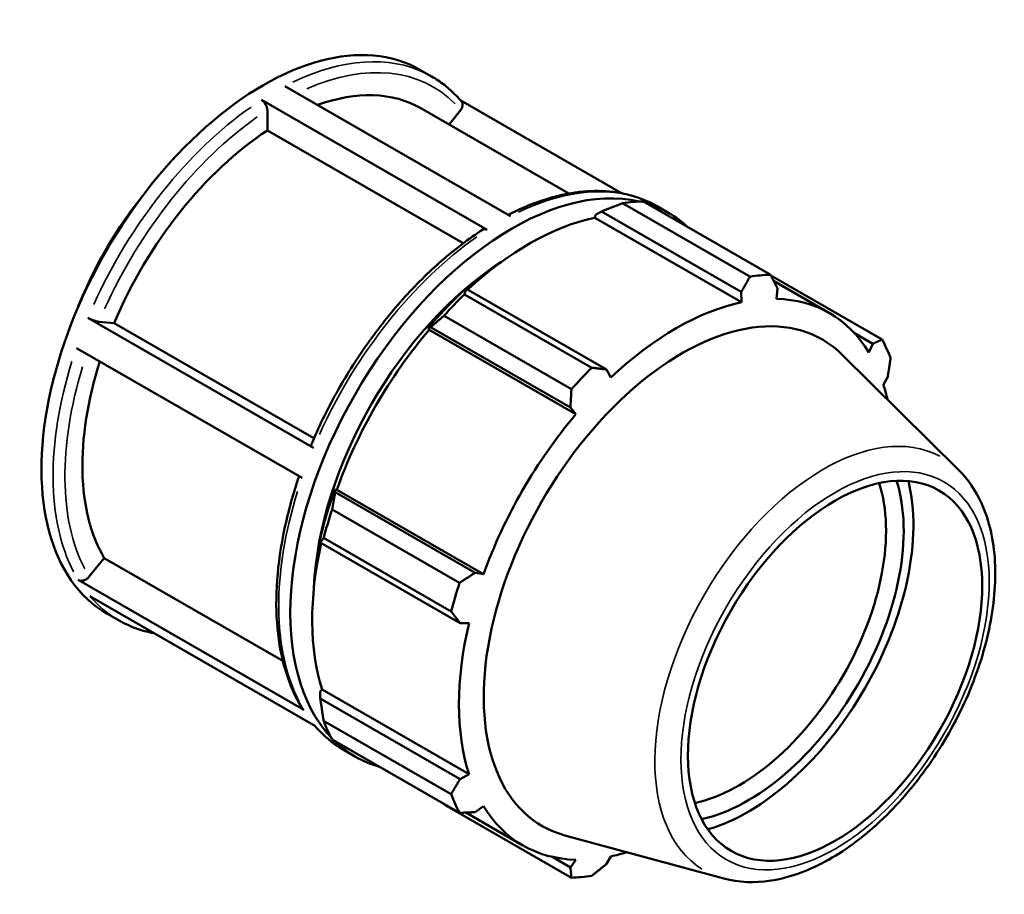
# Model space of a CAD drawing. Header units: inches. Extents: x -0.8 to 46.1, y -9.8 to 34.7.
# Tile 8 of 8: x 35.5 to 46.1, y 25.3 to 34.7. Entities that reach past the tile are written whole.
import ezdxf

# ---------------------------------------------------------------- set-up
doc = ezdxf.new("R2010")
doc.units = ezdxf.units.IN
doc.header["$MEASUREMENT"] = 0
doc.layers.add('Visible (ANSI)', color=7, linetype='Continuous', lineweight=50)
doc.layers.add('Visible Narrow (ANSI)', color=7, linetype='Continuous', lineweight=35)

msp = doc.modelspace()

# ---------------------------------------------------------------- linework, layer by layer
at = {"layer": 'Visible (ANSI)'}
for p, q in [((39.801, 34.196), (39.926, 34.124)), ((38.343, 34.017), (40.779, 32.614)), ((40.527, 32.466), (38.09, 33.869)), ((41.977, 32.863), (40.242, 33.862)), ((38.154, 33.541), (38.154, 33.759)), ((39.812, 33.779), (41.408, 32.859)), ((40.115, 33.604), (40.242, 33.762)), ((40.269, 32.322), (38.154, 33.541)), ((43.363, 31.962), (41.988, 32.754)), ((42.208, 32.776), (43.583, 31.984)), ((41.688, 32.598), (41.696, 32.631)), ((41.696, 32.631), (41.761, 32.666)), ((41.761, 32.666), (43.27, 31.797)), ((42.362, 32.721), (42.487, 32.649)), ((41.688, 32.598), (43.272, 31.686)), ((44.79, 31.283), (43.587, 31.976)), ((43.618, 31.916), (44.221, 31.568)), ((40.306, 31.828), (40.27, 31.81)), ((41.815, 30.959), (40.306, 31.828)), ((43.27, 31.797), (43.272, 31.686)), ((43.649, 31.723), (43.66, 31.835)), ((40.281, 31.771), (41.656, 30.979)), ((36.217, 31.517), (38.654, 30.114)), ((36.336, 31.475), (36.499, 31.46)), ((36.499, 31.46), (38.657, 30.217)), ((41.436, 30.747), (40.061, 31.539)), ((39.889, 31.407), (39.916, 31.417)), ((39.901, 31.388), (39.889, 31.407)), ((39.901, 31.388), (41.484, 30.476)), ((39.916, 31.417), (41.425, 30.548)), ((44.492, 31.351), (44.689, 31.238)), ((38.529, 29.789), (36.093, 31.191)), ((44.689, 31.238), (44.646, 31.144)), ((45.619, 29.872), (44.356, 31.122)), ((41.862, 30.875), (41.815, 30.959)), ((44.803, 30.798), (44.85, 30.88)), ((41.425, 30.548), (41.484, 30.476)), ((38.887, 29.634), (38.881, 29.662)), ((38.881, 29.662), (38.904, 29.662)), ((38.904, 29.662), (40.487, 28.749)), ((40.396, 28.765), (38.887, 29.634)), ((38.854, 29.448), (40.229, 28.656)), ((38.723, 29.13), (38.725, 29.091)), ((40.138, 28.349), (38.762, 29.141)), ((38.725, 29.091), (40.234, 28.222)), ((36.229, 28.721), (36.393, 28.924)), ((36.393, 28.924), (38.322, 27.813)), ((40.487, 28.749), (40.396, 28.765)), ((36.111, 28.689), (38.547, 27.286)), ((38.675, 27.109), (36.239, 28.512)), ((36.421, 28.326), (36.546, 28.254)), ((40.234, 28.222), (40.331, 28.223)), ((38.723, 27.482), (38.747, 27.505)), ((38.725, 27.408), (38.723, 27.482)), ((38.747, 27.505), (40.331, 26.593)), ((40.234, 26.539), (38.725, 27.408)), ((38.762, 27.168), (40.138, 26.376)), ((40.229, 26.174), (38.854, 26.966)), ((38.982, 26.852), (39.107, 26.78)), ((40.331, 26.593), (40.234, 26.539)), ((40.061, 26.265), (41.436, 25.473)), ((40.297, 26.177), (40.912, 25.822)), ((40.396, 26.181), (40.487, 26.246)), ((43.081, 25.465), (41.366, 25.93)), ((41.425, 25.584), (41.223, 25.701)), ((41.484, 25.668), (41.425, 25.584)), ((41.815, 25.622), (41.862, 25.704))]:
    msp.add_line(p, q, dxfattribs=at)
for centre, major_axis, start_param, end_param in [((38.111, 31.261), (1.69, 2.935), 0, 3.141593), ((38.3, 31.153), (1.512, 2.626), 0, 0.59861), ((38.3, 31.153), (-1.512, -2.626), 3.993049, 4.922527), ((40.797, 29.714), (1.69, 2.935), 0.173317, 2.968276), ((41.134, 29.52), (1.779, 3.089), 0.343502, 0.438029), ((40.797, 29.714), (1.69, 2.935), 6.149956, 6.416415), ((40.983, 29.607), (1.655, 2.873), 0.478032, 1.071949), ((40.797, 29.714), (-1.512, -2.626), 3.97975, 5.445028), ((42.51, 28.728), (1.779, 3.089), 0.343502, 0.438029), ((40.983, 29.607), (-1.672, -2.904), 4.23049, 4.405023), ((41.134, 29.52), (1.779, 3.089), 1.1289, 1.223427), ((42.567, 28.695), (-1.655, -2.873), 3.619624, 4.23049), ((42.567, 28.695), (1.655, 2.873), 5.975819, 6.586684), ((42.632, 28.658), (1.512, 2.626), 6.13202, 9.575944), ((40.983, 29.607), (1.655, 2.873), 1.26343, 1.874295), ((42.51, 28.728), (1.779, 3.089), 5.841289, 5.935816), ((38.3, 31.153), (-1.512, -2.626), 5.072425, 5.969724), ((42.51, 28.728), (-1.779, -3.089), 4.270492, 4.36502), ((42.567, 28.695), (1.655, 2.873), 5.729098, 5.801286), ((42.567, 28.695), (-1.655, -2.873), 4.405023, 5.015888), ((43.339, 28.251), (1.188, 2.063), 3.62489, 5.799888), ((40.983, 29.607), (-1.672, -2.904), 5.015888, 5.190421), ((43.244, 28.305), (-1.121, -1.946), 0.479287, 2.662306), ((43.339, 28.251), (1.262, 2.192), 3.681492, 5.743286), ((41.134, 29.52), (1.779, 3.089), 1.914298, 2.008825), ((40.983, 29.607), (1.655, 2.873), 2.065615, 2.659693), ((42.51, 28.728), (-1.779, -3.089), 5.055891, 5.150418), ((42.567, 28.695), (-1.655, -2.873), 5.190421, 5.801286), ((41.134, 29.52), (-1.779, -3.089), 5.841289, 5.935816), ((40.797, 29.714), (-1.69, -2.935), 6.139952, 6.426419), ((42.51, 28.728), (-1.779, -3.089), 5.841289, 5.935816), ((42.567, 28.695), (-1.655, -2.873), 5.975819, 6.586684), ((42.567, 28.695), (1.655, 2.873), 3.619624, 3.69568), ((42.51, 28.728), (-1.779, -3.089), 0.343502, 0.438029)]:
    msp.add_ellipse(centre, major_axis=major_axis, ratio=0.578093, start_param=start_param, end_param=end_param, dxfattribs=at)
msp.add_ellipse((44.282, 27.708), major_axis=(1.121, 1.946), ratio=0.578093, dxfattribs=at)
for points, knots in [([(40.249, 33.855), (40.23, 33.876), (40.211, 33.897), (40.171, 33.938), (40.151, 33.958), (40.109, 33.995), (40.087, 34.014), (40.043, 34.048), (40.02, 34.064), (39.974, 34.096), (39.95, 34.11), (39.926, 34.124)], [5.296875, 5.296875, 5.296875, 5.296875, 5.3374441, 5.3374441, 5.3780133, 5.3780133, 5.4185825, 5.4185825, 5.4591517, 5.4591517, 5.4997209, 5.4997209, 5.4997209, 5.4997209]), ([(38.09, 33.869), (38.098, 33.865), (38.108, 33.857), (38.122, 33.842), (38.13, 33.831), (38.141, 33.812), (38.146, 33.8), (38.152, 33.78), (38.154, 33.768), (38.154, 33.759)], [0, 0, 0, 0, 0.0844381, 0.0844381, 0.1689562, 0.1689562, 0.2535739, 0.2535739, 0.3382787, 0.3382787, 0.3382787, 0.3382787]), ([(40.249, 33.854), (40.25, 33.852), (40.252, 33.85), (40.258, 33.841), (40.261, 33.83), (40.263, 33.812), (40.261, 33.801), (40.255, 33.781), (40.249, 33.77), (40.242, 33.762)], [0.059196, 0.059196, 0.059196, 0.059196, 0.0844381, 0.0844381, 0.1689562, 0.1689562, 0.2535739, 0.2535739, 0.3382787, 0.3382787, 0.3382787, 0.3382787]), ([(42.362, 32.721), (42.274, 32.772), (42.18, 32.811), (41.981, 32.867), (41.877, 32.882), (41.661, 32.891), (41.549, 32.883), (41.322, 32.845), (41.206, 32.815), (40.978, 32.735), (40.865, 32.686), (40.753, 32.628)], [5.4997209, 5.4997209, 5.4997209, 5.4997209, 5.6474503, 5.6474503, 5.7951798, 5.7951798, 5.9429093, 5.9429093, 6.0906387, 6.0906387, 6.230678, 6.230678, 6.230678, 6.230678]), ([(36.102, 31.611), (36.105, 31.62), (36.109, 31.629), (36.231, 31.937), (36.384, 32.228), (36.638, 32.61), (36.717, 32.719), (36.8, 32.823)], [5.238421, 5.238421, 5.238421, 5.238421, 5.2491274, 5.2491274, 5.6053412, 5.6053412, 5.7532858, 5.7532858, 5.7532858, 5.7532858]), ([(40.48, 32.47), (40.331, 32.373), (40.182, 32.261), (39.893, 32.009), (39.752, 31.869), (39.482, 31.568), (39.354, 31.406), (39.113, 31.066), (39.001, 30.888), (38.797, 30.521), (38.705, 30.332), (38.625, 30.141)], [0.0613342, 0.0613342, 0.0613342, 0.0613342, 0.2495103, 0.2495103, 0.4376864, 0.4376864, 0.6258625, 0.6258625, 0.8140386, 0.8140386, 1.0022147, 1.0022147, 1.0022147, 1.0022147]), ([(40.48, 32.47), (40.481, 32.47), (40.481, 32.47), (40.487, 32.474), (40.495, 32.475), (40.51, 32.474), (40.519, 32.471), (40.527, 32.466)], [1.1780076, 1.1780076, 1.1780076, 1.1780076, 1.1841892, 1.1841892, 1.2687072, 1.2687072, 1.3531454, 1.3531454, 1.3531454, 1.3531454]), ([(36.336, 31.475), (36.329, 31.476), (36.319, 31.477), (36.301, 31.482), (36.289, 31.486), (36.268, 31.493), (36.256, 31.498), (36.236, 31.507), (36.225, 31.512), (36.217, 31.517)], [1.0144013, 1.0144013, 1.0144013, 1.0144013, 1.0990057, 1.0990057, 1.1835634, 1.1835634, 1.2680679, 1.2680679, 1.3525297, 1.3525297, 1.3525297, 1.3525297]), ([(38.654, 30.114), (38.646, 30.118), (38.638, 30.123), (38.629, 30.131), (38.625, 30.135), (38.624, 30.139), (38.624, 30.14), (38.625, 30.141)], [0, 0, 0, 0, 0.0844618, 0.0844618, 0.1689663, 0.1689663, 0.2032451, 0.2032451, 0.2032451, 0.2032451]), ([(43.081, 25.465), (43.241, 25.421), (43.413, 25.415), (43.782, 25.472), (43.979, 25.543), (44.379, 25.757), (44.58, 25.905), (44.958, 26.259), (45.135, 26.465), (45.449, 26.912), (45.586, 27.154), (45.807, 27.651), (45.891, 27.907), (45.998, 28.408), (46.02, 28.655), (45.995, 29.115), (45.948, 29.329), (45.801, 29.652), (45.72, 29.773), (45.619, 29.872)], [2.509294, 2.509294, 2.509294, 2.509294, 2.791631, 2.791631, 3.108144, 3.108144, 3.442315, 3.442315, 3.776036, 3.776036, 4.107725, 4.107725, 4.439506, 4.439506, 4.773409, 4.773409, 5.107197, 5.107197, 5.348555, 5.348555, 5.348555, 5.348555]), ([(38.497, 29.807), (38.432, 29.618), (38.38, 29.428), (38.3, 29.052), (38.273, 28.866), (38.247, 28.506), (38.248, 28.332), (38.279, 28.002), (38.309, 27.846), (38.397, 27.557), (38.455, 27.425), (38.526, 27.306)], [1.1115994, 1.1115994, 1.1115994, 1.1115994, 1.2969052, 1.2969052, 1.4851313, 1.4851313, 1.6733575, 1.6733575, 1.8615836, 1.8615836, 2.0498097, 2.0498097, 2.0498097, 2.0498097]), ([(36.229, 28.721), (36.223, 28.713), (36.213, 28.704), (36.194, 28.692), (36.182, 28.686), (36.162, 28.681), (36.149, 28.679), (36.13, 28.681), (36.119, 28.685), (36.111, 28.689)], [1.0144013, 1.0144013, 1.0144013, 1.0144013, 1.0990057, 1.0990057, 1.1835634, 1.1835634, 1.2680679, 1.2680679, 1.3525297, 1.3525297, 1.3525297, 1.3525297]), ([(36.546, 28.254), (36.634, 28.204), (36.728, 28.164), (36.862, 28.127), (36.896, 28.119), (36.931, 28.113)], [2.3581282, 2.3581282, 2.3581282, 2.3581282, 2.5058577, 2.5058577, 2.5562698, 2.5562698, 2.5562698, 2.5562698]), ([(38.547, 27.286), (38.539, 27.291), (38.532, 27.298), (38.527, 27.306), (38.527, 27.306), (38.526, 27.306)], [0, 0, 0, 0, 0.08446176, 0.08446176, 0.08721526, 0.08721526, 0.08721526, 0.08721526]), ([(38.666, 27.114), (38.683, 27.095), (38.7, 27.076), (38.737, 27.038), (38.758, 27.018), (38.8, 26.98), (38.821, 26.962), (38.865, 26.928), (38.888, 26.911), (38.934, 26.88), (38.958, 26.865), (38.982, 26.852)], [2.1599866, 2.1599866, 2.1599866, 2.1599866, 2.1958515, 2.1958515, 2.2364207, 2.2364207, 2.2769898, 2.2769898, 2.317559, 2.317559, 2.3581282, 2.3581282, 2.3581282, 2.3581282])]:
    msp.add_open_spline(points, degree=3, knots=knots, dxfattribs=at)
for points, weights in [([(41.761, 32.666), (41.871, 32.71), (41.988, 32.754)], [1.00449992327, 1.00853866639, 1.01176704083]), ([(43.27, 31.797), (43.316, 31.878), (43.363, 31.962)], [1.00268600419, 1.00175106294, 1]), ([(43.583, 31.984), (43.623, 31.908), (43.66, 31.835)], [1, 1.00175106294, 1.00268600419]), ([(40.281, 31.771), (40.292, 31.801), (40.306, 31.828)], [1.01176704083, 1.00853866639, 1.00449992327]), ([(39.916, 31.417), (39.986, 31.477), (40.061, 31.539)], [1.00449992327, 1.00853866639, 1.01176704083]), ([(44.689, 31.238), (44.739, 31.26), (44.79, 31.283)], [1.00268600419, 1.00175106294, 1]), ([(44.881, 31.081), (44.866, 30.978), (44.85, 30.88)], [1, 1.00175106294, 1.00268600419]), ([(41.656, 30.979), (41.737, 30.969), (41.815, 30.959)], [1, 1.00175106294, 1.00268600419]), ([(41.425, 30.548), (41.431, 30.645), (41.436, 30.747)], [1.00268600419, 1.00175106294, 1]), ([(38.854, 29.448), (38.87, 29.544), (38.887, 29.634)], [1.01176704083, 1.00853866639, 1.00449992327]), ([(38.725, 29.091), (38.743, 29.116), (38.762, 29.141)], [1.00449992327, 1.00853866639, 1.01176704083]), ([(40.229, 28.656), (40.314, 28.712), (40.396, 28.765)], [1, 1.00175106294, 1.00268600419]), ([(40.234, 28.222), (40.187, 28.284), (40.138, 28.349)], [1.00268600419, 1.00175106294, 1]), ([(38.762, 27.168), (38.743, 27.291), (38.725, 27.408)], [1.01176704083, 1.00853866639, 1.00449992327]), ([(40.138, 26.376), (40.187, 26.459), (40.234, 26.539)], [1, 1.00175106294, 1.00268600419]), ([(40.061, 26.265), (40.057, 26.27), (40.053, 26.275)], [1.01176704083, 1.011603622, 1.01143812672]), ([(40.396, 26.181), (40.314, 26.177), (40.229, 26.174)], [1.00268600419, 1.00175106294, 1]), ([(41.815, 25.622), (41.737, 25.559), (41.656, 25.494)], [1.00268600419, 1.00175106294, 1]), ([(41.436, 25.473), (41.431, 25.53), (41.425, 25.584)], [1, 1.00175106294, 1.00268600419])]:
    msp.add_rational_spline(points, weights, degree=2, dxfattribs=at)
at = {"layer": 'Visible Narrow (ANSI)'}
for centre, major_axis, start_param, end_param in [((38.236, 31.189), (1.69, 2.935), 0.036949, 0.702026), ((38.3, 31.153), (1.645, 2.857), 6.127428, 6.946252), ((38.236, 31.189), (-1.69, -2.935), 4.032977, 4.880671), ((38.3, 31.153), (1.645, 2.857), 0.8929, 1.738009), ((40.672, 29.786), (1.69, 2.935), 0.036949, 0.702026), ((40.672, 29.786), (1.69, 2.935), 0.891384, 1.739078), ((38.236, 31.189), (-1.69, -2.935), 5.080174, 5.927868), ((38.3, 31.153), (-1.645, -2.857), 5.088726, 5.927169), ((44.156, 27.78), (1.284, 2.229), 0.021031, 3.120562), ((40.672, 29.786), (-1.69, -2.935), 5.080174, 5.927868), ((38.236, 31.189), (-1.69, -2.935), 6.090423, 6.27304), ((40.672, 29.786), (-1.69, -2.935), 6.090423, 6.27304)]:
    msp.add_ellipse(centre, major_axis=major_axis, ratio=0.578093, start_param=start_param, end_param=end_param, dxfattribs=at)
msp.add_ellipse((44.282, 27.708), major_axis=(-1.174, -2.039), ratio=0.578093, dxfattribs=at)

doc.saveas('drawing.dxf')
